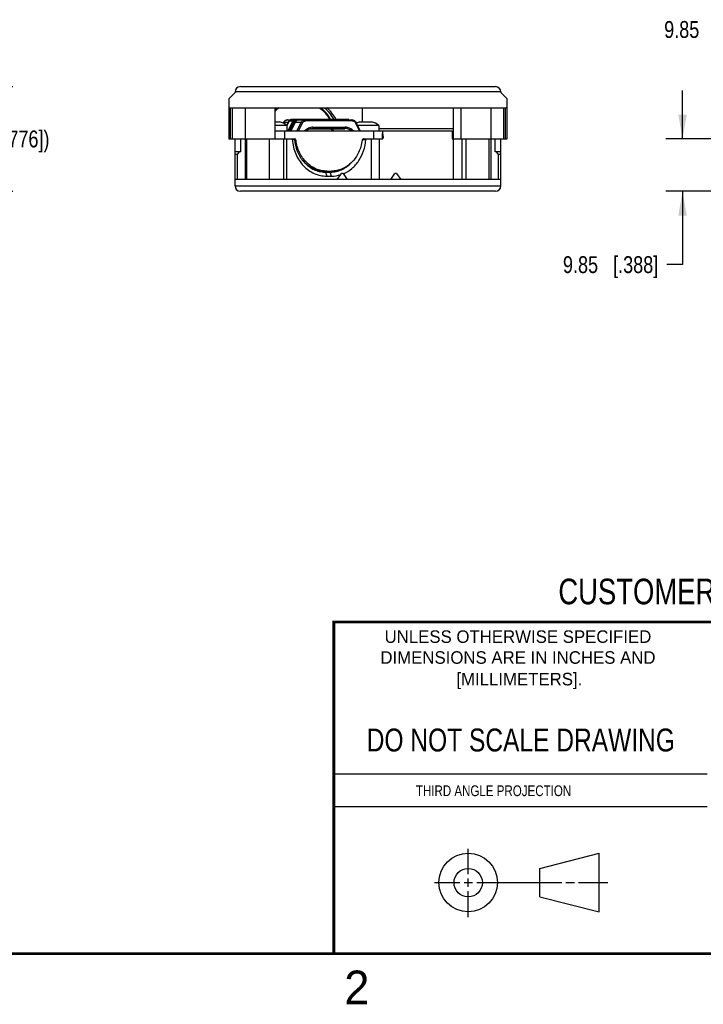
# Model space of a CAD drawing. Header units: inches. Extents: x 0 to 22, y 0 to 17.
# Tile 21 of 33: x 11.3 to 16.3, y 0.1 to 7.4. Entities that reach past the tile are written whole.
import ezdxf

# ---------------------------------------------------------------- set-up
doc = ezdxf.new("R2010")
doc.units = ezdxf.units.IN
doc.header["$LTSCALE"] = 1.21
doc.header["$MEASUREMENT"] = 0
doc.layers.get('0').update_dxf_attribs({"linetype": 'CONTINUOUS'})
doc.layers.add('DIMENSIONS', color=7, linetype='CONTINUOUS')
doc.styles.get("Standard").update_dxf_attribs({"font": 'txt', "width": 0.8})
doc.styles.add('TEXTSTYLE_2', font='txt')
doc.dimstyles.new('DIMSTYLE_1', dxfattribs={"dimtxt": 0.125, "dimasz": 0.18, "dimexe": 0.125, "dimexo": 0.0625, "dimgap": 0.0625, "dimtad": 0, "dimtih": 1, "dimtoh": 1, "dimdsep": 46, "dimtxsty": 'STANDARD', "dimblk": '_FILLED', "dimblk1": '_FILLED', "dimblk2": '_FILLED', "dimcen": 0.09, "dimadec": 0, "dimazin": 0, "dimtp": 0.001, "dimtm": 0.001, "dimtfac": 1, "dimtofl": 0, "dimtmove": 0, "dimatfit": 3, "dimldrblk": '_FILLED', "dimfxl": 1, "dimtolj": 1, "dimarcsym": 0})

# ---------------------------------------------------------------- blocks, each defined once
blk = doc.blocks.new('_FILLED')
at = {"color": 0, "linetype": 'BYBLOCK'}
blk.add_solid([(0, 0), (-1, 0.174), (-1, -0.174)], dxfattribs=at)
blk = doc.blocks.new('*D4')
at = {"layer": 'DIMENSIONS', "color": 2, "linetype": 'CONTINUOUS'}
for p, q in [((16.9437, 7.3534), (16.8262, 7.3534)), ((16.9437, 6.9295), (16.9437, 7.3534)), ((17.6706, 6.9295), (16.8187, 6.9295)), ((18.3202, 6.5417), (16.8187, 6.5417)), ((16.9437, 6.5417), (16.9437, 6.1817))]:
    blk.add_line(p, q, dxfattribs=at)
at = {"layer": 'DIMENSIONS', "color": 2, "linetype": 'CONTINUOUS', "xscale": 0.18, "yscale": 0.18, "zscale": 0.18}
for p, rotation in [((16.9437, 6.9295), 270), ((16.9437, 6.5417), 90)]:
    blk.add_blockref('_FILLED', p, dxfattribs=dict(at, rotation=rotation))
at = {"layer": 'DIMENSIONS', "color": 2, "linetype": 'CONTINUOUS', "insert": (16.7637, 7.4159), "char_height": 0.125, "width": 1.125, "attachment_point": 3, "line_spacing_factor": 0.9}
blk.add_mtext('9.85{\\Ftxt.shx;\\W1.000000;\\H0.125000; }[.388]', dxfattribs=at)
blk = doc.blocks.new('*D5')
at = {"layer": 'DIMENSIONS', "color": 2, "linetype": 'CONTINUOUS'}
for p, q in [((16.1937, 6.5417), (16.1937, 6.9017)), ((18.3202, 6.5417), (16.0687, 6.5417)), ((17.6706, 6.1539), (16.0687, 6.1539)), ((16.1937, 6.1539), (16.1937, 5.6097)), ((16.1937, 5.6097), (16.0762, 5.6097))]:
    blk.add_line(p, q, dxfattribs=at)
at = {"layer": 'DIMENSIONS', "color": 2, "linetype": 'CONTINUOUS', "xscale": 0.18, "yscale": 0.18, "zscale": 0.18}
for p, rotation in [((16.1937, 6.5417), 270), ((16.1937, 6.1539), 90)]:
    blk.add_blockref('_FILLED', p, dxfattribs=dict(at, rotation=rotation))
at = {"layer": 'DIMENSIONS', "color": 2, "linetype": 'CONTINUOUS', "insert": (16.0137, 5.6722), "char_height": 0.125, "width": 1.125, "attachment_point": 3, "line_spacing_factor": 0.9}
blk.add_mtext('9.85{\\Ftxt.shx;\\W1.000000;\\H0.125000; }[.388]', dxfattribs=at)
blk = doc.blocks.new('*D14')
at = {"layer": 'DIMENSIONS', "color": 2, "linetype": 'CONTINUOUS'}
for p, q in [((11.1056, 6.9295), (11.1056, 7.2895)), ((10.3788, 6.9295), (11.2306, 6.9295)), ((10.3788, 6.1539), (11.2306, 6.1539)), ((11.1056, 6.1539), (11.1056, 5.7939))]:
    blk.add_line(p, q, dxfattribs=at)
at = {"layer": 'DIMENSIONS', "color": 2, "linetype": 'CONTINUOUS', "xscale": 0.18, "yscale": 0.18, "zscale": 0.18}
for p, rotation in [((11.1056, 6.9295), 270), ((11.1056, 6.1539), 90)]:
    blk.add_blockref('_FILLED', p, dxfattribs=dict(at, rotation=rotation))
at = {"layer": 'DIMENSIONS', "color": 2, "linetype": 'CONTINUOUS', "insert": (11.1056, 6.6042), "char_height": 0.125, "width": 1.325, "attachment_point": 2, "line_spacing_factor": 0.9}
blk.add_mtext('(19.7{\\Ftxt.shx;\\W1.000000;\\H0.125000; }[.776])', dxfattribs=at)

msp = doc.modelspace()

# ---------------------------------------------------------------- linework, layer by layer
at = {"color": 7, "linetype": 'CONTINUOUS'}
for p, q in [((12.8311, 6.8389), (12.8783, 6.8861)), ((12.8783, 6.8901), (12.8783, 6.8861)), ((14.8468, 6.8901), (12.8783, 6.8901)), ((12.9177, 6.9295), (14.8075, 6.9295)), ((14.8468, 6.8901), (14.8468, 6.8861)), ((14.8468, 6.8861), (14.8941, 6.8389)), ((12.8311, 6.8389), (12.8311, 6.5417)), ((14.8941, 6.5417), (14.8941, 6.8389)), ((12.8429, 6.772), (12.8429, 6.5417)), ((12.8429, 6.772), (14.8823, 6.772)), ((12.8586, 6.5417), (12.8586, 6.772)), ((12.9531, 6.772), (12.9531, 6.2405)), ((13.1736, 6.772), (13.1736, 6.5417)), ((13.8189, 6.772), (13.8189, 6.6695)), ((14.4964, 6.2405), (14.4964, 6.772)), ((14.5498, 6.772), (14.5498, 6.5417)), ((14.5516, 6.772), (14.5516, 6.5417)), ((14.772, 6.772), (14.772, 6.2405)), ((14.8665, 6.772), (14.8665, 6.5417)), ((14.8823, 6.5417), (14.8823, 6.772)), ((13.1736, 6.6695), (13.2082, 6.6695)), ((13.235, 6.6588), (13.2372, 6.6633)), ((13.2384, 6.6637), (13.2357, 6.6584)), ((13.2721, 6.6637), (13.2384, 6.6637)), ((13.2778, 6.6735), (13.2614, 6.6409)), ((13.2615, 6.6425), (13.2769, 6.6732)), ((13.2679, 6.6834), (13.744, 6.6834)), ((13.2709, 6.6007), (13.3073, 6.6735)), ((13.3073, 6.6735), (13.2778, 6.6735)), ((13.2797, 6.6007), (13.3147, 6.6706)), ((13.3166, 6.6667), (13.2837, 6.6007)), ((13.2902, 6.6834), (13.2922, 6.6873)), ((13.2925, 6.6834), (13.2912, 6.6833)), ((13.2912, 6.6833), (13.2912, 6.6833)), ((13.2922, 6.6873), (13.7197, 6.6873)), ((13.324, 6.6637), (13.2925, 6.6007)), ((13.3, 6.6873), (13.302, 6.6834)), ((13.3219, 6.683), (13.3208, 6.6833)), ((13.3683, 6.6637), (13.324, 6.6637)), ((13.3296, 6.6834), (13.3315, 6.6873)), ((13.3368, 6.6007), (13.3683, 6.6637)), ((13.3394, 6.6873), (13.3414, 6.6834)), ((13.3416, 6.6834), (13.3417, 6.6824)), ((13.3486, 6.6007), (13.3781, 6.6598)), ((13.3689, 6.6834), (13.3709, 6.6873)), ((13.3788, 6.6873), (13.3807, 6.6834)), ((13.7479, 6.6755), (13.4018, 6.6755)), ((13.7217, 6.6834), (13.7197, 6.6873)), ((13.7715, 6.6598), (13.8011, 6.6007)), ((13.8059, 6.6007), (13.7746, 6.6633)), ((13.8036, 6.6695), (13.8901, 6.6695)), ((13.2614, 6.6425), (13.1736, 6.6425)), ((13.1736, 6.6007), (14.4866, 6.6007)), ((13.244, 6.6007), (13.244, 6.5417)), ((13.2614, 6.6425), (13.2614, 6.6007)), ((13.4293, 6.6165), (13.6924, 6.6165)), ((13.6902, 6.6204), (13.4516, 6.6204)), ((13.4555, 6.6283), (13.6942, 6.6283)), ((13.9433, 6.6425), (13.785, 6.6425)), ((13.9057, 6.5417), (13.9057, 6.6007)), ((13.9433, 6.6425), (13.9433, 6.6007)), ((13.9433, 6.6204), (14.4964, 6.6204)), ((13.9676, 6.581), (13.9676, 6.5495)), ((13.9734, 6.5417), (13.9734, 6.6007)), ((13.9737, 6.5752), (13.9759, 6.5502)), ((14.4866, 6.6007), (14.4866, 6.5417)), ((12.8311, 6.5417), (13.3198, 6.5417)), ((12.8783, 6.1932), (12.8783, 6.5417)), ((12.9198, 6.4472), (12.9198, 6.5417)), ((12.9665, 6.2405), (12.9665, 6.5417)), ((13.1342, 6.2405), (13.1342, 6.5417)), ((13.2375, 6.5417), (13.2375, 6.2405)), ((13.2595, 6.5417), (13.2595, 6.2405)), ((13.3195, 6.5379), (13.3025, 6.5353)), ((13.3205, 6.5315), (13.33, 6.5315)), ((13.8219, 6.5372), (13.8471, 6.5353)), ((13.8298, 6.5417), (13.9737, 6.5417)), ((13.8902, 6.2405), (13.8902, 6.5417)), ((13.9453, 6.5417), (13.9453, 6.2405)), ((13.9744, 6.5502), (13.9737, 6.5608)), ((13.9744, 6.5502), (13.9759, 6.5502)), ((14.4866, 6.5417), (14.8941, 6.5417)), ((14.5607, 6.2405), (14.5607, 6.5417)), ((14.5909, 6.2405), (14.5909, 6.5417)), ((14.7586, 6.5417), (14.7586, 6.2405)), ((14.8053, 6.4472), (14.8053, 6.5417)), ((14.8468, 6.1932), (14.8468, 6.5417)), ((12.9198, 6.4472), (12.8783, 6.4472)), ((12.896, 6.4257), (12.8783, 6.4257)), ((12.896, 6.4257), (12.9103, 6.4472)), ((12.896, 6.2405), (12.896, 6.4257)), ((14.8468, 6.4472), (14.8053, 6.4472)), ((14.8291, 6.4257), (14.8148, 6.4472)), ((14.8468, 6.4257), (14.8291, 6.4257)), ((14.8291, 6.2405), (14.8291, 6.4257)), ((13.543, 6.3035), (13.5919, 6.3035)), ((13.5487, 6.2956), (13.5573, 6.2661)), ((13.5487, 6.2956), (13.5839, 6.2956)), ((13.5924, 6.2661), (13.5839, 6.2956)), ((13.6344, 6.2405), (13.6661, 6.2858)), ((13.6779, 6.2858), (13.6661, 6.2858)), ((13.6779, 6.2858), (13.7096, 6.2405)), ((14.0313, 6.2405), (14.063, 6.2858)), ((14.0748, 6.2858), (14.063, 6.2858)), ((14.0748, 6.2858), (14.1065, 6.2405)), ((14.8468, 6.2405), (12.8783, 6.2405)), ((13.5573, 6.2661), (13.5924, 6.2661)), ((12.8783, 6.1932), (14.8468, 6.1932)), ((14.8075, 6.1539), (12.9177, 6.1539)), ((15.1374, 1.132), (15.5769, 1.2447)), ((15.5769, 0.8105), (15.5769, 1.2447)), ((15.1374, 0.9219), (15.1374, 1.132)), ((15.1374, 0.9219), (15.5769, 0.8105))]:
    msp.add_line(p, q, dxfattribs=at)
at = {"color": 2, "linetype": 'CONTINUOUS'}
for p, q in [((13.61, 1.835), (16.375, 1.835)), ((16.375, 1.5888), (13.61, 1.5888)), ((14.6059, 1.0901), (14.6059, 1.2769)), ((14.3557, 1.0276), (14.5434, 1.0276)), ((14.5747, 1.0276), (14.6372, 1.0276)), ((14.6059, 0.9964), (14.6059, 1.0589)), ((14.6684, 1.0276), (15.2987, 1.0276)), ((15.3299, 1.0276), (15.3924, 1.0276)), ((15.4237, 1.0276), (15.6394, 1.0276)), ((14.6059, 0.7723), (14.6059, 0.9651))]:
    msp.add_line(p, q, dxfattribs=at)
at = {"color": 7, "linetype": 'CONTINUOUS', "const_width": 0.02}
for points in [[(13.6, 2.9595), (21.5, 2.96)], [(13.61, 0.5), (13.61, 2.96)], [(0.5, 0.5), (21.5, 0.5)]]:
    msp.add_lwpolyline(points, dxfattribs=at)
at = {"color": 7, "linetype": 'CONTINUOUS'}
for centre, radius in [((14.6059, 1.0276), 0.2171), ((14.6054, 1.0269), 0.105)]:
    msp.add_circle(centre, radius, dxfattribs=at)
for centre, radius, start, end in [((12.9177, 6.8901), 0.0394, 90, 180), ((14.8075, 6.8901), 0.0394, 0, 90), ((13.3566, 6.5614), 0.2602, 125.96171, 134.84317), ((13.3817, 6.5582), 0.2854, 131.2222, 136.92938), ((13.165, 6.518), 0.1575, 52.22951, 74.06267), ((13.2949, 6.6642), 0.0201, 151.35173, 153.43544), ((13.2925, 6.6687), 0.0147, 90.02654, 94.74209), ((13.322, 6.6685), 0.0149, 89.98625, 94.71683), ((13.3287, 6.667), 0.0114, 110.08377, 113.76109), ((13.8469, 6.518), 0.1575, 105.93733, 116.44681), ((13.8469, 6.518), 0.1575, 52.22951, 74.06267), ((13.427, 6.5448), 0.1248, 181.45517, 184.38733), ((13.7227, 6.5448), 0.1248, 355.61267, 358.54483), ((13.9681, 6.5495), 0.00787, 316.73813, 5), ((13.5488, 6.4958), 0.2002, 261.84892, 269.98419), ((13.5443, 6.5303), 0.2506, 308.64771, 309.61049), ((13.5922, 6.49), 0.224, 270.04555, 287.90139), ((12.9177, 6.1932), 0.0394, 180, 270), ((14.8075, 6.1932), 0.0394, 270, 360)]:
    msp.add_arc(centre, radius, start, end, dxfattribs=at)
for centre, major_axis, ratio, start_param, end_param in [((12.8429, 6.7846), (0, 0.0127), 0.931655, 1.570796, 3.141593), ((14.8823, 6.7846), (0, -0.0127), 0.931655, 0, 1.570796), ((13.6213, 6.522), (0.0852, 0.0852), 0.57735, 0.239805, 0.523599)]:
    msp.add_ellipse(centre, major_axis=major_axis, ratio=ratio, start_param=start_param, end_param=end_param, dxfattribs=at)
for points, knots in [([(13.5028, 6.7727), (13.5181, 6.7617), (13.5466, 6.7357), (13.5691, 6.7045), (13.5789, 6.6877)], [0, 0, 0, 0, 0.491623, 1, 1, 1, 1]), ([(13.504, 6.7727), (13.5194, 6.7617), (13.5481, 6.7358), (13.5708, 6.7044), (13.5807, 6.6876)], [0, 0, 0, 0, 0.492537, 1, 1, 1, 1]), ([(13.5865, 6.6878), (13.5767, 6.7044), (13.5543, 6.7353), (13.526, 6.7611), (13.5109, 6.7721)], [0, 0, 0, 0, 0.507376, 1, 1, 1, 1]), ([(13.5397, 6.7729), (13.5532, 6.7611), (13.5782, 6.7346), (13.5981, 6.7041), (13.6067, 6.6879)], [0, 0, 0, 0, 0.493617, 1, 1, 1, 1]), ([(13.6254, 6.6879), (13.6168, 6.7041), (13.5969, 6.7346), (13.5719, 6.7611), (13.5584, 6.7729)], [0, 0, 0, 0, 0.506383, 1, 1, 1, 1]), ([(13.2372, 6.6633), (13.2387, 6.6662), (13.2424, 6.6718), (13.2497, 6.6783), (13.2584, 6.6824), (13.2648, 6.6834), (13.2679, 6.6834)], [0, 0, 0, 0, 0.257432, 0.509078, 0.755893, 1, 1, 1, 1]), ([(13.2384, 6.6637), (13.2382, 6.6637), (13.2378, 6.6637), (13.2374, 6.6635), (13.2372, 6.6633)], [0, 0, 0, 0, 0.336112, 1, 1, 1, 1]), ([(13.2679, 6.6834), (13.2649, 6.6834), (13.2589, 6.6825), (13.2505, 6.6784), (13.2434, 6.672), (13.2398, 6.6666), (13.2384, 6.6637)], [0, 0, 0, 0, 0.239535, 0.484127, 0.737278, 1, 1, 1, 1]), ([(13.2778, 6.6735), (13.2776, 6.6735), (13.2773, 6.6735), (13.277, 6.6734), (13.2769, 6.6732)], [0, 0, 0, 0, 0.335428, 1, 1, 1, 1]), ([(13.2772, 6.6739), (13.278, 6.6752), (13.2797, 6.6776), (13.283, 6.6806), (13.2869, 6.6826), (13.2897, 6.6832), (13.2912, 6.6833)], [0, 0, 0, 0, 0.254981, 0.506056, 0.753998, 1, 1, 1, 1]), ([(13.2913, 6.6833), (13.2899, 6.6832), (13.2871, 6.6826), (13.2833, 6.6805), (13.2801, 6.6774), (13.2784, 6.6749), (13.2778, 6.6735)], [0, 0, 0, 0, 0.239507, 0.484568, 0.737862, 1, 1, 1, 1]), ([(13.3073, 6.6735), (13.308, 6.6749), (13.3096, 6.6774), (13.3128, 6.6805), (13.3167, 6.6826), (13.3194, 6.6832), (13.3208, 6.6833)], [0, 0, 0, 0, 0.262138, 0.515432, 0.760493, 1, 1, 1, 1]), ([(13.3147, 6.6706), (13.3134, 6.6714), (13.3115, 6.6724), (13.3089, 6.6733), (13.3078, 6.6735), (13.3073, 6.6735)], [0, 0, 0, 0, 0.562563, 0.814829, 1, 1, 1, 1]), ([(13.3147, 6.6706), (13.3156, 6.6725), (13.3176, 6.675), (13.3212, 6.6769), (13.3232, 6.6774), (13.3241, 6.6774)], [0, 0, 0, 0, 0.513627, 0.759601, 1, 1, 1, 1]), ([(13.3241, 6.6774), (13.3234, 6.6767), (13.3205, 6.6734), (13.3181, 6.6696), (13.3166, 6.6667)], [0, 0, 0, 0, 0.246397, 1, 1, 1, 1]), ([(13.324, 6.6637), (13.3235, 6.6637), (13.3224, 6.6639), (13.3198, 6.6648), (13.3179, 6.6658), (13.3166, 6.6667)], [0, 0, 0, 0, 0.185171, 0.437437, 1, 1, 1, 1]), ([(13.3241, 6.6774), (13.3241, 6.6786), (13.3238, 6.6802), (13.3228, 6.682), (13.3222, 6.6827), (13.3219, 6.683)], [0, 0, 0, 0, 0.54842, 0.799009, 1, 1, 1, 1]), ([(13.3221, 6.6834), (13.3224, 6.6834), (13.323, 6.6831), (13.3236, 6.6824), (13.3242, 6.6814), (13.3247, 6.6798), (13.3248, 6.6784), (13.3248, 6.6777)], [0, 0, 0, 0, 0.159566, 0.265601, 0.391481, 0.688685, 1, 1, 1, 1]), ([(13.3424, 6.6812), (13.3385, 6.6797), (13.3311, 6.6748), (13.326, 6.6676), (13.324, 6.6637)], [0, 0, 0, 0, 0.487393, 1, 1, 1, 1]), ([(13.3248, 6.6777), (13.3261, 6.6782), (13.3316, 6.6801), (13.3373, 6.6816), (13.3417, 6.6824)], [0, 0, 0, 0, 0.228716, 1, 1, 1, 1]), ([(13.3535, 6.6834), (13.3526, 6.6834), (13.3488, 6.6832), (13.345, 6.6823), (13.3424, 6.6812)], [0, 0, 0, 0, 0.248963, 1, 1, 1, 1]), ([(13.3683, 6.6637), (13.3698, 6.6666), (13.3733, 6.672), (13.3804, 6.6784), (13.3888, 6.6825), (13.3949, 6.6834), (13.3978, 6.6834)], [0, 0, 0, 0, 0.262722, 0.515873, 0.760465, 1, 1, 1, 1]), ([(13.3781, 6.6598), (13.3773, 6.6603), (13.3756, 6.6613), (13.3729, 6.6626), (13.3705, 6.6634), (13.369, 6.6637), (13.3683, 6.6637)], [0, 0, 0, 0, 0.277748, 0.56286, 0.814937, 1, 1, 1, 1]), ([(13.3781, 6.6598), (13.3793, 6.6621), (13.3822, 6.6664), (13.3879, 6.6715), (13.3945, 6.6748), (13.3994, 6.6755), (13.4018, 6.6755)], [0, 0, 0, 0, 0.262722, 0.515873, 0.760465, 1, 1, 1, 1]), ([(13.3978, 6.6834), (13.3981, 6.6834), (13.3986, 6.6833), (13.3994, 6.6828), (13.4001, 6.682), (13.4009, 6.6806), (13.4016, 6.6784), (13.4018, 6.6765), (13.4018, 6.6755)], [0, 0, 0, 0, 0.082245, 0.17314, 0.277886, 0.39846, 0.681581, 1, 1, 1, 1]), ([(13.744, 6.6834), (13.7471, 6.6834), (13.7534, 6.6824), (13.7622, 6.6783), (13.7695, 6.6718), (13.7732, 6.6662), (13.7746, 6.6633)], [0, 0, 0, 0, 0.244105, 0.490921, 0.742568, 1, 1, 1, 1]), ([(13.7479, 6.6755), (13.7479, 6.6765), (13.7477, 6.6784), (13.747, 6.6806), (13.7462, 6.682), (13.7455, 6.6828), (13.7448, 6.6833), (13.7442, 6.6834), (13.744, 6.6834)], [0, 0, 0, 0, 0.318419, 0.60154, 0.722114, 0.82686, 0.917755, 1, 1, 1, 1]), ([(13.7479, 6.6755), (13.7503, 6.6755), (13.7551, 6.6748), (13.7618, 6.6715), (13.7675, 6.6664), (13.7704, 6.6621), (13.7715, 6.6598)], [0, 0, 0, 0, 0.239535, 0.484127, 0.737278, 1, 1, 1, 1]), ([(13.7746, 6.6633), (13.7747, 6.6631), (13.7746, 6.6627), (13.7744, 6.6622), (13.7739, 6.6616), (13.7729, 6.6607), (13.772, 6.6601), (13.7715, 6.6598)], [0, 0, 0, 0, 0.125906, 0.217767, 0.332477, 0.628609, 1, 1, 1, 1]), ([(13.4555, 6.6283), (13.4499, 6.6283), (13.4385, 6.6271), (13.422, 6.6216), (13.4068, 6.6129), (13.3978, 6.6051), (13.3937, 6.6008)], [0, 0, 0, 0, 0.243986, 0.490623, 0.74214, 1, 1, 1, 1]), ([(13.4015, 6.601), (13.405, 6.6041), (13.4126, 6.6097), (13.425, 6.6158), (13.4381, 6.6196), (13.4471, 6.6204), (13.4516, 6.6204)], [0, 0, 0, 0, 0.257828, 0.509256, 0.755943, 1, 1, 1, 1]), ([(13.4555, 6.6283), (13.4555, 6.6273), (13.4553, 6.6253), (13.4546, 6.6231), (13.4538, 6.6217), (13.4531, 6.621), (13.4524, 6.6205), (13.4518, 6.6204), (13.4516, 6.6204)], [0, 0, 0, 0, 0.318419, 0.60154, 0.722114, 0.82686, 0.917755, 1, 1, 1, 1]), ([(13.5827, 6.6169), (13.5877, 6.6152), (13.5975, 6.6109), (13.6063, 6.6046), (13.6104, 6.601)], [0, 0, 0, 0, 0.492955, 1, 1, 1, 1]), ([(13.583, 6.6169), (13.5881, 6.6152), (13.598, 6.6109), (13.6069, 6.6046), (13.6111, 6.601)], [0, 0, 0, 0, 0.494327, 1, 1, 1, 1]), ([(13.6902, 6.6204), (13.6905, 6.6204), (13.691, 6.6205), (13.6918, 6.621), (13.6925, 6.6217), (13.6933, 6.6231), (13.694, 6.6253), (13.6942, 6.6273), (13.6942, 6.6283)], [0, 0, 0, 0, 0.082245, 0.17314, 0.277886, 0.39846, 0.681581, 1, 1, 1, 1]), ([(13.741, 6.601), (13.7374, 6.6041), (13.7298, 6.6096), (13.7172, 6.6158), (13.7039, 6.6196), (13.6948, 6.6204), (13.6902, 6.6204)], [0, 0, 0, 0, 0.256253, 0.507363, 0.754712, 1, 1, 1, 1]), ([(13.756, 6.6008), (13.7518, 6.6051), (13.7429, 6.6129), (13.7276, 6.6216), (13.7112, 6.6271), (13.6998, 6.6283), (13.6942, 6.6283)], [0, 0, 0, 0, 0.25786, 0.509377, 0.756014, 1, 1, 1, 1]), ([(13.3025, 6.5353), (13.3039, 6.5172), (13.3096, 6.4814), (13.3265, 6.4303), (13.3513, 6.3835), (13.3831, 6.3428), (13.421, 6.3095), (13.4637, 6.2847), (13.5096, 6.2695), (13.5415, 6.2661), (13.5573, 6.2661)], [0, 0, 0, 0, 0.133822, 0.266016, 0.395687, 0.52224, 0.645478, 0.765653, 0.883469, 1, 1, 1, 1]), ([(13.3195, 6.5379), (13.3218, 6.5083), (13.3348, 6.4503), (13.3718, 6.3866), (13.4115, 6.3464), (13.445, 6.3227), (13.4816, 6.3058), (13.5074, 6.2995), (13.5204, 6.2976)], [0, 0, 0, 0, 0.264335, 0.520069, 0.643962, 0.764913, 0.883329, 1, 1, 1, 1]), ([(13.33, 6.5315), (13.3298, 6.5329), (13.329, 6.5355), (13.3268, 6.5389), (13.3236, 6.5411), (13.3211, 6.5417), (13.3198, 6.5417)], [0, 0, 0, 0, 0.266168, 0.522045, 0.765346, 1, 1, 1, 1]), ([(13.5578, 6.3035), (13.5441, 6.3035), (13.5165, 6.3063), (13.4765, 6.3191), (13.4393, 6.3398), (13.4058, 6.3678), (13.3773, 6.4021), (13.3545, 6.4417), (13.3381, 6.4853), (13.3319, 6.5159), (13.33, 6.5315)], [0, 0, 0, 0, 0.116847, 0.234885, 0.355144, 0.478309, 0.604673, 0.734116, 0.866146, 1, 1, 1, 1]), ([(13.8197, 6.5315), (13.8178, 6.5159), (13.8115, 6.4853), (13.7952, 6.4417), (13.7724, 6.4021), (13.7438, 6.3678), (13.7104, 6.3398), (13.6731, 6.3191), (13.6332, 6.3063), (13.6056, 6.3035), (13.5919, 6.3035)], [0, 0, 0, 0, 0.133854, 0.265884, 0.395327, 0.521691, 0.644856, 0.765115, 0.883153, 1, 1, 1, 1]), ([(13.6792, 6.2836), (13.7023, 6.2932), (13.7464, 6.3206), (13.7985, 6.38), (13.8341, 6.4534), (13.845, 6.5077), (13.8471, 6.5353)], [0, 0, 0, 0, 0.236509, 0.482624, 0.738113, 1, 1, 1, 1]), ([(13.8298, 6.5417), (13.8286, 6.5417), (13.8261, 6.5411), (13.8229, 6.5389), (13.8206, 6.5355), (13.8199, 6.5329), (13.8197, 6.5315)], [0, 0, 0, 0, 0.234654, 0.477955, 0.733832, 1, 1, 1, 1]), ([(13.9738, 6.5462), (13.9739, 6.5465), (13.9744, 6.5478), (13.9745, 6.5492), (13.9744, 6.5502)], [0, 0, 0, 0, 0.261793, 1, 1, 1, 1]), ([(13.377, 6.3851), (13.3876, 6.3725), (13.4109, 6.3495), (13.4517, 6.3233), (13.4964, 6.3071), (13.5276, 6.3035), (13.543, 6.3035)], [0, 0, 0, 0, 0.259015, 0.510847, 0.756989, 1, 1, 1, 1]), ([(13.5839, 6.2956), (13.5982, 6.2956), (13.627, 6.2987), (13.6685, 6.3125), (13.707, 6.335), (13.7295, 6.3549), (13.7398, 6.3659)], [0, 0, 0, 0, 0.243866, 0.490444, 0.741997, 1, 1, 1, 1]), ([(13.7006, 6.3348), (13.6835, 6.3227), (13.646, 6.3033), (13.6044, 6.296), (13.5839, 6.2956)], [0, 0, 0, 0, 0.505688, 1, 1, 1, 1])]:
    msp.add_open_spline(points, degree=3, knots=knots, dxfattribs=at)
msp.add_open_spline([(13.3535, 6.6834), (13.3496, 6.6834), (13.3456, 6.683), (13.3417, 6.6824)], degree=3, dxfattribs=at)

# ---------------------------------------------------------------- texts
at = {"color": 7, "linetype": 'CONTINUOUS', "attachment_point": 2, "line_spacing_factor": 0.9}
for s, insert, char_height, width in [('CUSTOMER DRAWING', (16.3742, 3.2811), 0.19, 2.432), ('DO NOT SCALE DRAWING', (14.9953, 2.1698), 0.17, 2.72)]:
    msp.add_mtext(s, dxfattribs=dict(at, insert=insert, char_height=char_height, width=width))
at = {"color": 2, "linetype": 'CONTINUOUS', "line_spacing_factor": 0.9, "style": 'TEXTSTYLE_2'}
for s, insert, char_height, width, attachment_point in [('UNLESS OTHERWISE SPECIFIED', (14.9742, 2.8979), 0.093, 2.418, 2), ('DIMENSIONS ARE IN INCHES AND', (14.9742, 2.7431), 0.093, 2.604, 2), ('[MILLIMETERS].', (14.9844, 2.5829), 0.093, 1.302, 2), ('2', (13.6875, 0.375), 0.25, 0.25, 1)]:
    msp.add_mtext(s, dxfattribs=dict(at, insert=insert, char_height=char_height, width=width, attachment_point=attachment_point))
at = {"color": 2, "linetype": 'CONTINUOUS', "insert": (14.2178, 1.7486), "char_height": 0.08, "width": 1.408, "attachment_point": 1, "line_spacing_factor": 0.9}
msp.add_mtext('THIRD ANGLE PROJECTION', dxfattribs=at)

# ---------------------------------------------------------------- dimensions: what is measured, and where the dimension line sits
at = {"layer": 'DIMENSIONS', "color": 2, "linetype": 'CONTINUOUS'}
for base, p2, angle, picture, middle in [((16.9437, 6.9295), (17.7331, 6.9295), 90, '*D4', (16.2012, 7.3534)), ((16.1937, 6.1539), (17.7331, 6.1539), 270, '*D5', (15.4512, 5.6097))]:
    dim = msp.add_linear_dim(base=base, p1=(18.3827, 6.5417), p2=p2, angle=angle, dimstyle='DIMSTYLE_1', dxfattribs=at)
    dim.commit()
    dim.dimension.update_dxf_attribs({"geometry": picture, "text_midpoint": middle, "dimtype": 160})
dim = msp.add_linear_dim(base=(11.1056, 6.9295), p1=(10.3163, 6.1539), p2=(10.3163, 6.9295), angle=90, text='(<>)', dimstyle='DIMSTYLE_1', dxfattribs=at)
dim.commit()
dim.dimension.update_dxf_attribs({"geometry": '*D14', "text_midpoint": (11.1056, 6.5417), "dimtype": 160})

doc.saveas('drawing.dxf')
